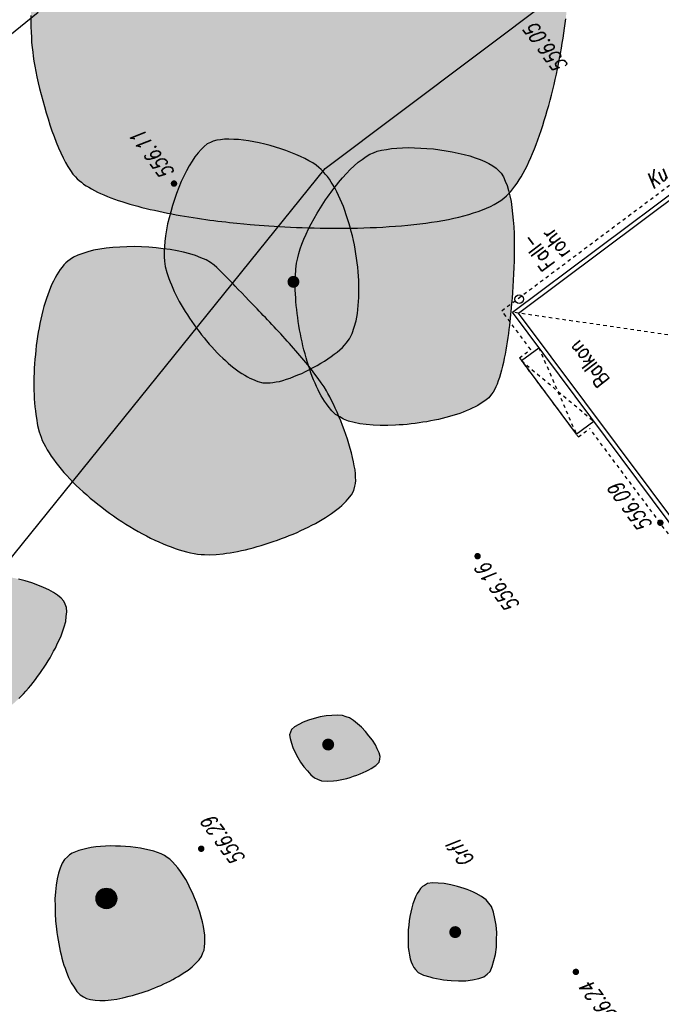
# Model space of a CAD drawing. Header units: metres. Extents: x 2 to 485, y 6 to 594.
# Tile 156 of 176: x 321 to 340, y 449 to 477. Entities that reach past the tile are written whole.
import ezdxf
from ezdxf.enums import TextEntityAlignment as Align

# ---------------------------------------------------------------- set-up
doc = ezdxf.new("R2010")
doc.units = ezdxf.units.M
doc.header["$LTSCALE"] = 0.0125
doc.linetypes.add('260241_A_bea$0$GESTRICHELTX2', pattern=[0.7, 0.5, -0.2])
doc.linetypes.add('260241_A_bea$0$PUNKTIERT', pattern=[0.2, 0, -0.2])
for name, color, linetype in [('260241_A_bea$0$B07_FLSTGR', 9, 'Continuous'), ('260241_A_bea$0$B10_GEBAEUDE', 1, 'Continuous'), ('260241_A_bea$0$B13_GEB_ZUBEHOER', 12, 'Continuous'), ('260241_A_bea$0$B14_GEB_ZUB_GESTR', 12, 'Continuous'), ('260241_A_bea$0$B15_GEB_TXT', 12, 'Continuous'), ('260241_A_bea$0$B23_EINFASS', 5, 'Continuous'), ('260241_A_bea$0$B25_EINFASS_GEPKT', 7, '260241_A_bea$0$PUNKTIERT'), ('260241_A_bea$0$B28_VEINFASS_TXT', 5, 'Continuous'), ('260241_A_bea$0$B30_BEWSYM', 3, 'Continuous'), ('260241_A_bea$0$B31_BEWLIN', 3, 'Continuous'), ('260241_A_bea$0$B34_ZUBEHOER_1', 6, 'Continuous'), ('260241_A_bea$0$B53_HAUPTHOEHEN', 4, 'Continuous'), ('260241_A_bea$0$B54_HOEHEN', 253, 'Continuous')]:
    doc.layers.add(name, color=color, linetype=linetype)
doc.layers.add('260241_A_bea$0$f_fill_baum', color=86, linetype='Continuous', lineweight=18)
doc.styles.add('260241_A_bea$0$ROMANS', font='ROMANS')

# ---------------------------------------------------------------- blocks, each defined once
blk = doc.blocks.new('260241_A_bea$0$HOEHENPKT_ZENTR')
at = {"const_width": 0.75}
blk.add_lwpolyline([(-0.375, 0, 1), (0.375, 0, 1)], format="xyb", close=True, dxfattribs=at)
blk = doc.blocks.new('260241_A_bea$0$BAUMSTAMM')
at = {"const_width": 0.5}
blk.add_lwpolyline([(-0.25, 0, 1), (0.25, 0, 1)], format="xyb", close=True, dxfattribs=at)
blk.add_circle((0, 0), 0.5)
blk = doc.blocks.new('260241_A_bea$0$Laubbaum_Stamm')
at = {"lineweight": -2}
blk.add_hatch(color=256, dxfattribs=at).paths.add_polyline_path([(0, 0.5, -1), (0, -0.5, -1)], flags=0)

msp = doc.modelspace()

# ---------------------------------------------------------------- hatches: boundary and pattern name
at = {"layer": '260241_A_bea$0$f_fill_baum'}
h = msp.add_hatch(color=256, dxfattribs=at)
h.dxf.hatch_style = 1
h.paths.add_polyline_path([(327.631, 471.213), (327.758, 471.202), (327.895, 471.191), (328.039, 471.18), (328.183, 471.17), (328.334, 471.161), (328.491, 471.153), (328.648, 471.144), (328.811, 471.136), (328.979, 471.13), (329.146, 471.123), (329.318, 471.117), (329.493, 471.113), (329.669, 471.109), (329.848, 471.107), (330.029, 471.106), (330.209, 471.105), (330.392, 471.106), (330.576, 471.108), (330.76, 471.111), (330.944, 471.116), (331.128, 471.123), (331.313, 471.13), (331.497, 471.14), (331.68, 471.152), (331.862, 471.164), (332.043, 471.178), (332.221, 471.195), (332.398, 471.212), (332.573, 471.231), (332.743, 471.254), (332.914, 471.277), (333.08, 471.303), (333.241, 471.332), (333.403, 471.361), (333.559, 471.394), (333.708, 471.43), (333.857, 471.466), (333.999, 471.505), (334.133, 471.548), (334.267, 471.592), (334.394, 471.639), (334.511, 471.69), (334.628, 471.741), (334.736, 471.796), (334.834, 471.856), (334.931, 471.915), (335.017, 471.979), (335.093, 472.047), (335.156, 472.105), (335.219, 472.173), (335.28, 472.25), (335.342, 472.328), (335.403, 472.415), (335.462, 472.51), (335.521, 472.605), (335.579, 472.707), (335.636, 472.816), (335.692, 472.925), (335.747, 473.041), (335.8, 473.162), (335.854, 473.284), (335.906, 473.411), (335.957, 473.543), (336.007, 473.675), (336.055, 473.812), (336.102, 473.952), (336.149, 474.092), (336.195, 474.236), (336.239, 474.383), (336.283, 474.53), (336.325, 474.679), (336.365, 474.83), (336.405, 474.981), (336.443, 475.133), (336.479, 475.285), (336.514, 475.437), (336.548, 475.589), (336.579, 475.741), (336.61, 475.893), (336.639, 476.044), (336.666, 476.194), (336.694, 476.344), (336.719, 476.492), (336.742, 476.637), (336.764, 476.782), (336.784, 476.924), (336.801, 477.062), (336.819, 477.2), (336.834, 477.334), (336.847, 477.463), (336.859, 477.592), (336.869, 477.716), (336.876, 477.834), (336.883, 477.952), (336.887, 478.063), (336.889, 478.168), (336.89, 478.307), (336.887, 478.454), (336.879, 478.608), (336.872, 478.762), (336.861, 478.923), (336.845, 479.089), (336.829, 479.255), (336.809, 479.427), (336.785, 479.603), (336.761, 479.778), (336.732, 479.958), (336.699, 480.141), (336.667, 480.325), (336.631, 480.512), (336.591, 480.701), (336.551, 480.889), (336.508, 481.08), (336.461, 481.272), (336.414, 481.464), (336.364, 481.657), (336.311, 481.85), (336.285, 481.947), (336.258, 482.044), (336.231, 482.141), (336.203, 482.237), (336.174, 482.334), (336.145, 482.43), (336.116, 482.526), (336.086, 482.622), (336.055, 482.718), (336.024, 482.813), (335.992, 482.908), (335.959, 483.002), (335.927, 483.097), (335.894, 483.191), (335.86, 483.284), (335.827, 483.378), (335.793, 483.471), (335.759, 483.563), (335.724, 483.655), (335.689, 483.746), (335.653, 483.836), (335.617, 483.926), (335.581, 484.015), (335.544, 484.103), (335.47, 484.279), (335.393, 484.45), (335.314, 484.616), (335.236, 484.782), (335.156, 484.943), (335.074, 485.098), (334.993, 485.253), (334.91, 485.402), (334.826, 485.543), (334.742, 485.684), (334.656, 485.817), (334.569, 485.942), (334.482, 486.066), (334.393, 486.181), (334.304, 486.287), (334.217, 486.389), (334.119, 486.495), (334.011, 486.603), (333.904, 486.712), (333.786, 486.823), (333.66, 486.936), (333.596, 486.992), (333.53, 487.049), (333.462, 487.106), (333.395, 487.163), (333.326, 487.22), (333.255, 487.278), (333.184, 487.336), (333.111, 487.394), (333.036, 487.452), (332.961, 487.509), (332.884, 487.566), (332.806, 487.623), (332.728, 487.68), (332.648, 487.737), (332.567, 487.794), (332.487, 487.852), (332.405, 487.91), (332.322, 487.967), (332.239, 488.024), (332.155, 488.08), (332.07, 488.136), (331.984, 488.192), (331.897, 488.247), (331.809, 488.302), (331.722, 488.357), (331.634, 488.412), (331.545, 488.466), (331.456, 488.519), (331.366, 488.572), (331.276, 488.624), (331.186, 488.676), (331.096, 488.728), (331.005, 488.778), (330.915, 488.829), (330.825, 488.879), (330.734, 488.928), (330.643, 488.976), (330.551, 489.023), (330.46, 489.069), (330.369, 489.116), (330.278, 489.162), (330.187, 489.206), (330.096, 489.25), (330.005, 489.292), (329.915, 489.333), (329.824, 489.374), (329.734, 489.413), (329.644, 489.451), (329.555, 489.489), (329.466, 489.526), (329.378, 489.561), (329.29, 489.596), (329.202, 489.629), (329.115, 489.66), (328.942, 489.724), (328.773, 489.781), (328.609, 489.829), (328.444, 489.877), (328.284, 489.917), (328.131, 489.948), (327.977, 489.978), (327.829, 489.999), (327.689, 490.01), (327.549, 490.022), (327.417, 490.023), (327.294, 490.014), (327.171, 490.005), (327.057, 489.985), (326.955, 489.953), (326.869, 489.926), (326.781, 489.888), (326.691, 489.84), (326.601, 489.793), (326.509, 489.735), (326.415, 489.669), (326.321, 489.602), (326.225, 489.526), (326.128, 489.443), (326.03, 489.359), (325.931, 489.267), (325.832, 489.168), (325.733, 489.07), (325.634, 488.966), (325.534, 488.856), (325.434, 488.745), (325.333, 488.628), (325.233, 488.507), (325.133, 488.386), (325.033, 488.261), (324.934, 488.132), (324.836, 488.004), (324.738, 487.872), (324.642, 487.738), (324.545, 487.604), (324.45, 487.467), (324.356, 487.329), (324.262, 487.191), (324.169, 487.051), (324.079, 486.911), (323.989, 486.771), (323.901, 486.631), (323.816, 486.492), (323.732, 486.354), (323.65, 486.216), (323.571, 486.08), (323.492, 485.944), (323.416, 485.81), (323.344, 485.679), (323.272, 485.548), (323.204, 485.42), (323.14, 485.296), (323.076, 485.172), (323.016, 485.053), (322.961, 484.939), (322.905, 484.824), (322.854, 484.715), (322.809, 484.613), (322.751, 484.483), (322.694, 484.346), (322.637, 484.201), (322.581, 484.057), (322.526, 483.906), (322.471, 483.749), (322.416, 483.592), (322.362, 483.428), (322.309, 483.259), (322.255, 483.09), (322.202, 482.916), (322.15, 482.737), (322.099, 482.559), (322.049, 482.377), (322, 482.192), (321.951, 482.006), (321.904, 481.817), (321.859, 481.626), (321.814, 481.435), (321.77, 481.242), (321.729, 481.048), (321.688, 480.854), (321.649, 480.659), (321.613, 480.464), (321.576, 480.269), (321.542, 480.073), (321.51, 479.878), (321.477, 479.683), (321.447, 479.489), (321.42, 479.296), (321.393, 479.103), (321.369, 478.912), (321.348, 478.724), (321.328, 478.536), (321.311, 478.351), (321.297, 478.17), (321.283, 477.988), (321.272, 477.81), (321.264, 477.637), (321.257, 477.464), (321.254, 477.296), (321.255, 477.133), (321.255, 476.97), (321.259, 476.813), (321.268, 476.663), (321.276, 476.512), (321.288, 476.368), (321.306, 476.231), (321.321, 476.108), (321.343, 475.969), (321.37, 475.819), (321.397, 475.669), (321.43, 475.507), (321.468, 475.339), (321.506, 475.171), (321.549, 474.996), (321.597, 474.819), (321.645, 474.643), (321.697, 474.465), (321.753, 474.289), (321.808, 474.113), (321.867, 473.939), (321.929, 473.773), (321.991, 473.607), (322.056, 473.448), (322.124, 473.302), (322.191, 473.155), (322.261, 473.02), (322.332, 472.902), (322.403, 472.784), (322.475, 472.682), (322.549, 472.602), (322.598, 472.547), (322.656, 472.494), (322.722, 472.442), (322.788, 472.391), (322.861, 472.342), (322.94, 472.295), (323.019, 472.248), (323.104, 472.202), (323.194, 472.158), (323.284, 472.114), (323.38, 472.072), (323.48, 472.031), (323.581, 471.991), (323.686, 471.952), (323.795, 471.915), (323.904, 471.878), (324.016, 471.843), (324.131, 471.809), (324.246, 471.775), (324.364, 471.743), (324.485, 471.712), (324.606, 471.682), (324.729, 471.653), (324.853, 471.626), (324.977, 471.598), (325.102, 471.572), (325.227, 471.547), (325.352, 471.522), (325.477, 471.498), (325.602, 471.476), (325.727, 471.454), (325.852, 471.433), (325.975, 471.414), (326.099, 471.395), (326.222, 471.377), (326.343, 471.361), (326.463, 471.344), (326.581, 471.328), (326.696, 471.313), (326.811, 471.299), (326.923, 471.286), (327.032, 471.274), (327.249, 471.249), (327.45, 471.229)])
h = msp.add_hatch(color=256, dxfattribs=at)
h.dxf.hatch_style = 1
h.paths.add_polyline_path([(328.138, 466.602), (328.213, 466.601), (328.299, 466.611), (328.392, 466.63), (328.485, 466.648), (328.586, 466.675), (328.692, 466.709), (328.798, 466.744), (328.909, 466.786), (329.021, 466.833), (329.134, 466.881), (329.248, 466.935), (329.361, 466.993), (329.473, 467.05), (329.584, 467.111), (329.69, 467.174), (329.796, 467.237), (329.897, 467.303), (329.991, 467.369), (330.084, 467.435), (330.17, 467.502), (330.244, 467.568), (330.318, 467.633), (330.381, 467.697), (330.429, 467.758), (330.528, 467.882), (330.606, 468.042), (330.664, 468.228), (330.722, 468.413), (330.76, 468.624), (330.781, 468.853), (330.792, 468.968), (330.798, 469.087), (330.8, 469.209), (330.802, 469.33), (330.8, 469.455), (330.794, 469.582), (330.788, 469.709), (330.778, 469.838), (330.764, 469.968), (330.75, 470.098), (330.733, 470.23), (330.712, 470.361), (330.691, 470.492), (330.667, 470.622), (330.639, 470.751), (330.611, 470.88), (330.579, 471.007), (330.544, 471.132), (330.51, 471.257), (330.472, 471.38), (330.432, 471.499), (330.392, 471.618), (330.349, 471.734), (330.303, 471.845), (330.257, 471.955), (330.208, 472.061), (330.156, 472.161), (330.105, 472.261), (330.052, 472.355), (329.996, 472.442), (329.94, 472.529), (329.882, 472.609), (329.822, 472.681), (329.762, 472.752), (329.699, 472.815), (329.634, 472.869), (329.554, 472.937), (329.455, 473.004), (329.341, 473.069), (329.227, 473.134), (329.098, 473.196), (328.96, 473.254), (328.822, 473.313), (328.675, 473.368), (328.523, 473.418), (328.371, 473.468), (328.215, 473.513), (328.058, 473.552), (327.901, 473.59), (327.744, 473.622), (327.591, 473.645), (327.439, 473.669), (327.292, 473.685), (327.155, 473.691), (327.017, 473.697), (326.889, 473.694), (326.775, 473.68), (326.661, 473.665), (326.561, 473.639), (326.481, 473.602), (326.388, 473.558), (326.297, 473.488), (326.207, 473.395), (326.117, 473.302), (326.029, 473.187), (325.944, 473.055), (325.86, 472.924), (325.779, 472.776), (325.703, 472.618), (325.628, 472.46), (325.558, 472.292), (325.494, 472.118), (325.43, 471.944), (325.372, 471.765), (325.323, 471.586), (325.274, 471.408), (325.234, 471.23), (325.203, 471.059), (325.172, 470.887), (325.151, 470.722), (325.141, 470.568), (325.13, 470.414), (325.131, 470.272), (325.145, 470.147), (325.163, 469.992), (325.207, 469.82), (325.272, 469.639), (325.304, 469.548), (325.341, 469.454), (325.382, 469.359), (325.424, 469.264), (325.471, 469.167), (325.522, 469.07), (325.573, 468.973), (325.628, 468.875), (325.686, 468.776), (325.745, 468.678), (325.808, 468.58), (325.873, 468.483), (325.938, 468.386), (326.006, 468.289), (326.077, 468.194), (326.147, 468.099), (326.219, 468.005), (326.293, 467.914), (326.367, 467.823), (326.443, 467.734), (326.52, 467.648), (326.598, 467.563), (326.677, 467.481), (326.757, 467.403), (326.837, 467.325), (326.917, 467.251), (326.997, 467.181), (327.077, 467.111), (327.157, 467.046), (327.236, 466.987), (327.316, 466.928), (327.396, 466.875), (327.475, 466.828), (327.553, 466.781), (327.63, 466.74), (327.705, 466.707), (327.857, 466.641), (328.003, 466.604)])
h = msp.add_hatch(color=256, dxfattribs=at)
h.dxf.hatch_style = 1
h.paths.add_polyline_path([(329.021, 470.246), (329.048, 470.367), (329.09, 470.501), (329.143, 470.642), (329.196, 470.783), (329.261, 470.931), (329.336, 471.083), (329.411, 471.235), (329.495, 471.391), (329.587, 471.546), (329.633, 471.624), (329.681, 471.702), (329.731, 471.779), (329.781, 471.855), (329.832, 471.931), (329.884, 472.006), (329.936, 472.081), (329.989, 472.154), (330.043, 472.226), (330.097, 472.298), (330.153, 472.369), (330.209, 472.437), (330.321, 472.572), (330.435, 472.698), (330.549, 472.811), (330.664, 472.925), (330.78, 473.025), (330.894, 473.108), (331.007, 473.191), (331.119, 473.256), (331.227, 473.301), (331.331, 473.343), (331.458, 473.376), (331.601, 473.4), (331.744, 473.424), (331.902, 473.439), (332.07, 473.445), (332.238, 473.451), (332.416, 473.449), (332.598, 473.439), (332.781, 473.429), (332.968, 473.412), (333.152, 473.387), (333.336, 473.362), (333.517, 473.329), (333.69, 473.29), (333.864, 473.252), (334.029, 473.207), (334.18, 473.156), (334.331, 473.105), (334.467, 473.048), (334.583, 472.986), (334.699, 472.924), (334.795, 472.856), (334.864, 472.785), (334.94, 472.706), (335.005, 472.602), (335.059, 472.477), (335.113, 472.352), (335.156, 472.206), (335.191, 472.045), (335.226, 471.885), (335.253, 471.71), (335.273, 471.526), (335.293, 471.342), (335.306, 471.149), (335.314, 470.953), (335.321, 470.756), (335.322, 470.555), (335.319, 470.356), (335.317, 470.158), (335.311, 469.962), (335.302, 469.774), (335.293, 469.585), (335.282, 469.404), (335.27, 469.236), (335.257, 469.067), (335.243, 468.912), (335.231, 468.776), (335.222, 468.688), (335.213, 468.591), (335.202, 468.487), (335.191, 468.383), (335.178, 468.272), (335.163, 468.156), (335.149, 468.041), (335.133, 467.921), (335.114, 467.8), (335.096, 467.68), (335.076, 467.559), (335.054, 467.439), (335.031, 467.319), (335.006, 467.2), (334.979, 467.086), (334.952, 466.973), (334.922, 466.865), (334.89, 466.764), (334.857, 466.663), (334.822, 466.57), (334.784, 466.487), (334.745, 466.404), (334.704, 466.332), (334.659, 466.274), (334.582, 466.172), (334.469, 466.077), (334.329, 465.99), (334.258, 465.946), (334.18, 465.904), (334.097, 465.864), (334.014, 465.824), (333.925, 465.786), (333.831, 465.751), (333.737, 465.716), (333.639, 465.683), (333.537, 465.652), (333.435, 465.621), (333.33, 465.593), (333.222, 465.567), (333.114, 465.541), (333.003, 465.517), (332.891, 465.496), (332.778, 465.474), (332.664, 465.455), (332.549, 465.438), (332.434, 465.421), (332.319, 465.407), (332.204, 465.396), (332.089, 465.386), (331.975, 465.378), (331.863, 465.373), (331.637, 465.362), (331.418, 465.362), (331.214, 465.375), (331.011, 465.389), (330.823, 465.415), (330.658, 465.454), (330.492, 465.493), (330.35, 465.545), (330.24, 465.613), (330.122, 465.684), (330.01, 465.791), (329.905, 465.926), (329.852, 465.993), (329.801, 466.067), (329.752, 466.147), (329.704, 466.227), (329.657, 466.313), (329.612, 466.404), (329.567, 466.495), (329.524, 466.591), (329.483, 466.691), (329.442, 466.792), (329.403, 466.897), (329.367, 467.005), (329.33, 467.113), (329.296, 467.224), (329.264, 467.337), (329.231, 467.45), (329.2, 467.565), (329.172, 467.681), (329.144, 467.797), (329.119, 467.915), (329.096, 468.033), (329.073, 468.151), (329.053, 468.27), (329.036, 468.388), (329.018, 468.506), (329.003, 468.624), (328.99, 468.74), (328.977, 468.855), (328.967, 468.969), (328.96, 469.08), (328.946, 469.304), (328.943, 469.518), (328.953, 469.714), (328.963, 469.911), (328.985, 470.09)])
h = msp.add_hatch(color=256, dxfattribs=at)
h.dxf.hatch_style = 1
h.paths.add_polyline_path([(326.304, 461.605), (326.464, 461.596), (326.649, 461.606), (326.851, 461.631), (326.951, 461.643), (327.055, 461.659), (327.163, 461.678), (327.271, 461.698), (327.382, 461.721), (327.495, 461.748), (327.608, 461.775), (327.723, 461.805), (327.839, 461.837), (327.956, 461.87), (328.074, 461.906), (328.192, 461.945), (328.309, 461.984), (328.427, 462.025), (328.543, 462.069), (328.659, 462.112), (328.774, 462.157), (328.887, 462.204), (329, 462.252), (329.111, 462.302), (329.219, 462.353), (329.327, 462.405), (329.432, 462.459), (329.533, 462.514), (329.634, 462.569), (329.731, 462.625), (329.823, 462.683), (329.914, 462.74), (330, 462.798), (330.08, 462.857), (330.16, 462.917), (330.234, 462.977), (330.301, 463.038), (330.368, 463.099), (330.428, 463.16), (330.479, 463.222), (330.582, 463.346), (330.653, 463.471), (330.684, 463.596), (330.701, 463.67), (330.707, 463.759), (330.704, 463.859), (330.7, 463.959), (330.687, 464.07), (330.666, 464.188), (330.645, 464.307), (330.617, 464.433), (330.583, 464.563), (330.549, 464.694), (330.509, 464.828), (330.465, 464.963), (330.42, 465.097), (330.371, 465.232), (330.32, 465.364), (330.27, 465.496), (330.217, 465.625), (330.164, 465.747), (330.11, 465.869), (330.056, 465.985), (330.004, 466.091), (329.951, 466.196), (329.899, 466.291), (329.852, 466.373), (329.784, 466.486), (329.704, 466.607), (329.613, 466.734), (329.521, 466.86), (329.419, 466.992), (329.309, 467.127), (329.254, 467.195), (329.198, 467.263), (329.14, 467.332), (329.081, 467.401), (329.021, 467.47), (328.96, 467.539), (328.899, 467.609), (328.837, 467.679), (328.775, 467.749), (328.713, 467.819), (328.65, 467.889), (328.587, 467.959), (328.524, 468.029), (328.46, 468.098), (328.396, 468.167), (328.332, 468.235), (328.268, 468.302), (328.204, 468.369), (328.141, 468.436), (328.078, 468.502), (328.016, 468.566), (327.955, 468.631), (327.894, 468.695), (327.835, 468.757), (327.715, 468.881), (327.601, 469), (327.495, 469.11), (327.388, 469.22), (327.289, 469.322), (327.203, 469.414), (327.127, 469.493), (327.015, 469.613), (326.9, 469.73), (326.785, 469.847), (326.667, 469.961), (326.583, 470.029), (326.48, 470.109), (326.35, 470.181), (326.199, 470.244), (326.048, 470.306), (325.876, 470.36), (325.691, 470.404), (325.506, 470.448), (325.307, 470.483), (325.101, 470.509), (324.896, 470.536), (324.684, 470.553), (324.472, 470.561), (324.26, 470.568), (324.048, 470.566), (323.844, 470.554), (323.64, 470.543), (323.443, 470.522), (323.261, 470.492), (323.078, 470.462), (322.91, 470.422), (322.763, 470.373), (322.615, 470.323), (322.489, 470.263), (322.392, 470.194), (322.33, 470.15), (322.271, 470.097), (322.215, 470.035), (322.159, 469.973), (322.106, 469.903), (322.056, 469.825), (322.005, 469.747), (321.957, 469.661), (321.912, 469.568), (321.866, 469.475), (321.823, 469.375), (321.782, 469.27), (321.742, 469.165), (321.704, 469.055), (321.669, 468.94), (321.634, 468.825), (321.602, 468.706), (321.572, 468.583), (321.542, 468.461), (321.515, 468.335), (321.491, 468.207), (321.468, 468.08), (321.447, 467.951), (321.429, 467.82), (321.411, 467.689), (321.396, 467.557), (321.383, 467.425), (321.37, 467.292), (321.36, 467.159), (321.353, 467.028), (321.346, 466.897), (321.342, 466.767), (321.341, 466.639), (321.341, 466.511), (321.343, 466.385), (321.348, 466.263), (321.353, 466.14), (321.361, 466.021), (321.372, 465.906), (321.383, 465.791), (321.397, 465.681), (321.414, 465.576), (321.448, 465.365), (321.494, 465.177), (321.554, 465.02), (321.586, 464.931), (321.627, 464.841), (321.676, 464.75), (321.725, 464.659), (321.782, 464.566), (321.846, 464.473), (321.909, 464.379), (321.979, 464.285), (322.055, 464.19), (322.131, 464.095), (322.212, 463.999), (322.299, 463.904), (322.386, 463.809), (322.479, 463.715), (322.576, 463.621), (322.672, 463.527), (322.773, 463.434), (322.878, 463.342), (322.983, 463.25), (323.091, 463.16), (323.202, 463.072), (323.314, 462.984), (323.428, 462.898), (323.544, 462.815), (323.66, 462.732), (323.778, 462.651), (323.897, 462.573), (324.016, 462.495), (324.136, 462.42), (324.256, 462.349), (324.377, 462.278), (324.498, 462.211), (324.618, 462.148), (324.739, 462.086), (324.86, 462.028), (324.98, 461.975), (325.099, 461.921), (325.217, 461.872), (325.333, 461.829), (325.45, 461.786), (325.564, 461.748), (325.676, 461.717), (325.787, 461.685), (325.896, 461.66), (326.001, 461.641), (326.106, 461.622), (326.207, 461.609)])
h = msp.add_hatch(color=256, dxfattribs=at)
h.dxf.hatch_style = 1
h.paths.add_polyline_path([(319.983, 456.879), (320.094, 456.878), (320.218, 456.917), (320.35, 456.987), (320.415, 457.022), (320.482, 457.064), (320.55, 457.113), (320.619, 457.163), (320.689, 457.22), (320.759, 457.282), (320.829, 457.344), (320.9, 457.412), (320.97, 457.484), (321.041, 457.557), (321.111, 457.635), (321.18, 457.716), (321.249, 457.797), (321.317, 457.881), (321.384, 457.968), (321.45, 458.055), (321.514, 458.144), (321.576, 458.235), (321.638, 458.326), (321.697, 458.418), (321.754, 458.511), (321.811, 458.604), (321.865, 458.697), (321.915, 458.79), (321.965, 458.883), (322.011, 458.975), (322.052, 459.065), (322.093, 459.155), (322.13, 459.243), (322.161, 459.328), (322.225, 459.5), (322.268, 459.661), (322.284, 459.802), (322.301, 459.944), (322.292, 460.066), (322.252, 460.162), (322.211, 460.252), (322.132, 460.339), (322.024, 460.421), (321.915, 460.503), (321.776, 460.579), (321.617, 460.649), (321.458, 460.719), (321.278, 460.782), (321.086, 460.837), (320.895, 460.892), (320.692, 460.939), (320.487, 460.975), (320.281, 461.011), (320.073, 461.036), (319.871, 461.05), (319.67, 461.064), (319.476, 461.066), (319.297, 461.054), (319.118, 461.042), (318.954, 461.016), (318.816, 460.975), (318.677, 460.933), (318.563, 460.876), (318.483, 460.803), (318.431, 460.754), (318.383, 460.689), (318.34, 460.611), (318.296, 460.533), (318.256, 460.441), (318.22, 460.34), (318.185, 460.239), (318.154, 460.128), (318.128, 460.012), (318.103, 459.896), (318.082, 459.775), (318.067, 459.652), (318.051, 459.529), (318.04, 459.404), (318.034, 459.281), (318.029, 459.158), (318.03, 459.038), (318.037, 458.924), (318.049, 458.694), (318.085, 458.489), (318.148, 458.338), (318.177, 458.267), (318.22, 458.191), (318.273, 458.113), (318.326, 458.034), (318.389, 457.953), (318.46, 457.871), (318.531, 457.789), (318.61, 457.707), (318.694, 457.627), (318.778, 457.548), (318.867, 457.471), (318.958, 457.398), (319.049, 457.324), (319.142, 457.255), (319.234, 457.193), (319.327, 457.131), (319.42, 457.076), (319.509, 457.03), (319.598, 456.984), (319.684, 456.947), (319.764, 456.921), (319.843, 456.895), (319.917, 456.88)])
h = msp.add_hatch(color=256, dxfattribs=at)
h.dxf.hatch_style = 1
h.paths.add_polyline_path([(329.599, 455.067), (329.713, 455.017), (329.878, 455.006), (330.063, 455.024), (330.156, 455.033), (330.253, 455.049), (330.352, 455.071), (330.45, 455.093), (330.549, 455.12), (330.645, 455.152), (330.741, 455.184), (330.834, 455.22), (330.921, 455.259), (331.007, 455.298), (331.086, 455.34), (331.154, 455.383), (331.291, 455.471), (331.385, 455.565), (331.404, 455.655), (331.42, 455.729), (331.392, 455.834), (331.335, 455.952), (331.279, 456.071), (331.193, 456.203), (331.093, 456.33), (330.992, 456.457), (330.877, 456.579), (330.762, 456.678), (330.646, 456.776), (330.53, 456.851), (330.428, 456.886), (330.32, 456.923), (330.172, 456.933), (330.009, 456.923), (329.846, 456.913), (329.669, 456.882), (329.502, 456.836), (329.334, 456.79), (329.176, 456.73), (329.053, 456.661), (328.93, 456.592), (328.841, 456.515), (328.811, 456.436), (328.783, 456.361), (328.795, 456.249), (328.834, 456.12), (328.873, 455.991), (328.94, 455.845), (329.022, 455.703), (329.104, 455.561), (329.201, 455.423), (329.301, 455.31), (329.401, 455.197), (329.504, 455.109)])
h = msp.add_hatch(color=256, dxfattribs=at)
h.dxf.hatch_style = 1
h.paths.add_polyline_path([(322.785, 448.732), (322.875, 448.681), (322.992, 448.651), (323.128, 448.638), (323.264, 448.625), (323.419, 448.629), (323.586, 448.648), (323.753, 448.667), (323.932, 448.701), (324.116, 448.748), (324.208, 448.772), (324.302, 448.799), (324.396, 448.828), (324.489, 448.857), (324.582, 448.888), (324.674, 448.922), (324.766, 448.956), (324.858, 448.992), (324.948, 449.03), (325.038, 449.068), (325.126, 449.109), (325.212, 449.151), (325.298, 449.193), (325.381, 449.237), (325.46, 449.282), (325.539, 449.326), (325.614, 449.372), (325.685, 449.419), (325.827, 449.513), (325.951, 449.611), (326.049, 449.711), (326.148, 449.811), (326.221, 449.912), (326.261, 450.011), (326.293, 450.091), (326.31, 450.187), (326.315, 450.296), (326.32, 450.404), (326.312, 450.524), (326.293, 450.652), (326.275, 450.78), (326.246, 450.916), (326.208, 451.055), (326.171, 451.195), (326.125, 451.337), (326.072, 451.478), (326.019, 451.618), (325.959, 451.757), (325.893, 451.889), (325.828, 452.022), (325.758, 452.149), (325.685, 452.265), (325.611, 452.381), (325.534, 452.486), (325.456, 452.575), (325.378, 452.664), (325.298, 452.738), (325.219, 452.792), (325.142, 452.844), (325.047, 452.891), (324.938, 452.931), (324.828, 452.971), (324.704, 453.005), (324.572, 453.033), (324.44, 453.061), (324.299, 453.082), (324.155, 453.097), (324.011, 453.112), (323.863, 453.121), (323.716, 453.123), (323.568, 453.124), (323.422, 453.119), (323.282, 453.107), (323.142, 453.095), (323.008, 453.077), (322.885, 453.052), (322.762, 453.026), (322.65, 452.993), (322.553, 452.953), (322.456, 452.913), (322.375, 452.866), (322.315, 452.811), (322.231, 452.735), (322.163, 452.621), (322.109, 452.479), (322.055, 452.337), (322.016, 452.167), (321.991, 451.979), (321.966, 451.791), (321.955, 451.585), (321.956, 451.371), (321.958, 451.157), (321.973, 450.934), (321.999, 450.713), (322.012, 450.602), (322.028, 450.492), (322.046, 450.383), (322.064, 450.274), (322.085, 450.166), (322.108, 450.061), (322.132, 449.956), (322.158, 449.854), (322.187, 449.756), (322.216, 449.659), (322.247, 449.565), (322.281, 449.476), (322.348, 449.298), (322.425, 449.141), (322.51, 449.014), (322.594, 448.886), (322.686, 448.789)])
h = msp.add_hatch(color=256, dxfattribs=at)
h.dxf.hatch_style = 1
h.paths.add_polyline_path([(332.445, 449.533), (332.529, 449.441), (332.679, 449.367), (332.863, 449.312), (332.955, 449.285), (333.056, 449.263), (333.161, 449.246), (333.265, 449.229), (333.373, 449.216), (333.482, 449.209), (333.699, 449.195), (333.916, 449.202), (334.101, 449.232), (334.287, 449.263), (334.44, 449.317), (334.529, 449.397), (334.615, 449.474), (334.682, 449.616), (334.729, 449.792), (334.776, 449.969), (334.802, 450.179), (334.807, 450.392), (334.812, 450.605), (334.796, 450.821), (334.758, 451.01), (334.72, 451.198), (334.661, 451.359), (334.581, 451.463), (334.504, 451.56), (334.372, 451.654), (334.211, 451.737), (334.131, 451.779), (334.043, 451.818), (333.952, 451.853), (333.86, 451.888), (333.764, 451.919), (333.668, 451.945), (333.476, 451.998), (333.281, 452.032), (333.111, 452.039), (332.942, 452.047), (332.798, 452.029), (332.707, 451.977), (332.648, 451.943), (332.594, 451.886), (332.545, 451.812), (332.495, 451.737), (332.45, 451.645), (332.411, 451.541), (332.372, 451.437), (332.339, 451.321), (332.312, 451.198), (332.285, 451.075), (332.265, 450.946), (332.251, 450.815), (332.237, 450.684), (332.229, 450.551), (332.229, 450.423), (332.229, 450.295), (332.237, 450.172), (332.253, 450.058), (332.268, 449.944), (332.291, 449.84), (332.323, 449.751), (332.355, 449.661), (332.395, 449.586)])

# ---------------------------------------------------------------- linework, layer by layer
at = {"color": 252}
msp.add_ellipse((335.462, 469.042), major_axis=(0.0884, 0.0884), ratio=1, start_param=5.497787, end_param=11.780972, dxfattribs=at)
at = {"layer": '260241_A_bea$0$B07_FLSTGR', "color": 30, "linetype": 'Continuous'}
for p, q in [((329.822, 472.84), (387.882, 516.57)), ((252.442, 377), (329.822, 472.84))]:
    msp.add_line(p, q, dxfattribs=at)
at = {"layer": '260241_A_bea$0$B10_GEBAEUDE', "color": 7, "linetype": 'Continuous'}
for p, q in [((335.447, 468.633), (355.579, 483.703)), ((383.282, 404.551), (335.447, 468.633))]:
    msp.add_line(p, q, dxfattribs=at)
at = {"layer": '260241_A_bea$0$B13_GEB_ZUBEHOER', "color": 7, "linetype": 'Continuous'}
for p, q in [((335.266, 468.659), (343.547, 474.859)), ((383.254, 404.371), (335.266, 468.659)), ((335.529, 467.25), (336.036, 467.628)), ((335.529, 467.25), (337.127, 465.11)), ((337.127, 465.11), (337.633, 465.488))]:
    msp.add_line(p, q, dxfattribs=at)
at = {"layer": '260241_A_bea$0$B14_GEB_ZUB_GESTR', "color": 7, "linetype": '260241_A_bea$0$GESTRICHELTX2'}
for p, q in [((342.762, 467.57), (335.266, 468.659)), ((336.036, 467.628), (337.127, 465.11)), ((335.529, 467.25), (337.633, 465.488))]:
    msp.add_line(p, q, dxfattribs=at)
at = {"layer": '260241_A_bea$0$B23_EINFASS', "color": 252, "linetype": 'Continuous'}
msp.add_line((321.469, 477.385), (313.855, 471.22), dxfattribs=at)
at = {"layer": '260241_A_bea$0$B25_EINFASS_GEPKT', "color": 7, "linetype": '260241_A_bea$0$PUNKTIERT', "ltscale": 0.5}
for p, q in [((334.958, 468.704), (343.336, 474.975)), ((335.799, 467.576), (334.958, 468.704)), ((335.47, 467.33), (335.799, 467.576)), ((335.47, 467.33), (337.186, 465.03)), ((337.186, 465.03), (337.516, 465.276)), ((343.277, 457.559), (337.516, 465.276))]:
    msp.add_line(p, q, dxfattribs=at)
at = {"layer": '260241_A_bea$0$B30_BEWSYM'}
msp.add_lwpolyline([(326.304, 461.605), (326.464, 461.596), (326.649, 461.606), (326.851, 461.631), (326.951, 461.643), (327.055, 461.659), (327.163, 461.678), (327.271, 461.698), (327.382, 461.721), (327.495, 461.748), (327.608, 461.775), (327.723, 461.805), (327.839, 461.837), (327.956, 461.87), (328.074, 461.906), (328.192, 461.945), (328.309, 461.984), (328.427, 462.025), (328.543, 462.069), (328.659, 462.112), (328.774, 462.157), (328.887, 462.204), (329, 462.252), (329.111, 462.302), (329.219, 462.353), (329.327, 462.405), (329.432, 462.459), (329.533, 462.514), (329.634, 462.569), (329.731, 462.625), (329.823, 462.683), (329.914, 462.74), (330, 462.798), (330.08, 462.857), (330.16, 462.917), (330.234, 462.977), (330.301, 463.038), (330.368, 463.099), (330.428, 463.16), (330.479, 463.222), (330.582, 463.346), (330.653, 463.471), (330.684, 463.596), (330.701, 463.67), (330.707, 463.759), (330.704, 463.859), (330.7, 463.959), (330.687, 464.07), (330.666, 464.188), (330.645, 464.307), (330.617, 464.433), (330.583, 464.563), (330.549, 464.694), (330.509, 464.828), (330.465, 464.963), (330.42, 465.097), (330.371, 465.232), (330.32, 465.364), (330.27, 465.496), (330.217, 465.625), (330.164, 465.747), (330.11, 465.869), (330.056, 465.985), (330.004, 466.091), (329.951, 466.196), (329.899, 466.291), (329.852, 466.373), (329.784, 466.486), (329.704, 466.607), (329.613, 466.734), (329.521, 466.86), (329.419, 466.992), (329.309, 467.127), (329.254, 467.195), (329.198, 467.263), (329.14, 467.332), (329.081, 467.401), (329.021, 467.47), (328.96, 467.539), (328.899, 467.609), (328.837, 467.679), (328.775, 467.749), (328.713, 467.819), (328.65, 467.889), (328.587, 467.959), (328.524, 468.029), (328.46, 468.098), (328.396, 468.167), (328.332, 468.235), (328.268, 468.302), (328.204, 468.369), (328.141, 468.436), (328.078, 468.502), (328.016, 468.566), (327.955, 468.631), (327.894, 468.695), (327.835, 468.757), (327.715, 468.881), (327.601, 469), (327.495, 469.11), (327.388, 469.22), (327.289, 469.322), (327.203, 469.414), (327.127, 469.493), (327.015, 469.613), (326.9, 469.73), (326.785, 469.847), (326.667, 469.961), (326.583, 470.029), (326.48, 470.109), (326.35, 470.181), (326.199, 470.244), (326.048, 470.306), (325.876, 470.36), (325.691, 470.404), (325.506, 470.448), (325.307, 470.483), (325.101, 470.509), (324.896, 470.536), (324.684, 470.553), (324.472, 470.561), (324.26, 470.568), (324.048, 470.566), (323.844, 470.554), (323.64, 470.543), (323.443, 470.522), (323.261, 470.492), (323.078, 470.462), (322.91, 470.422), (322.763, 470.373), (322.615, 470.323), (322.489, 470.263), (322.392, 470.194), (322.33, 470.15), (322.271, 470.097), (322.215, 470.035), (322.159, 469.973), (322.106, 469.903), (322.056, 469.825), (322.005, 469.747), (321.957, 469.661), (321.912, 469.568), (321.866, 469.475), (321.823, 469.375), (321.782, 469.27), (321.742, 469.165), (321.704, 469.055), (321.669, 468.94), (321.634, 468.825), (321.602, 468.706), (321.572, 468.583), (321.542, 468.461), (321.515, 468.335), (321.491, 468.207), (321.468, 468.08), (321.447, 467.951), (321.429, 467.82), (321.411, 467.689), (321.396, 467.557), (321.383, 467.425), (321.37, 467.292), (321.36, 467.159), (321.353, 467.028), (321.346, 466.897), (321.342, 466.767), (321.341, 466.639), (321.341, 466.511), (321.343, 466.385), (321.348, 466.263), (321.353, 466.14), (321.361, 466.021), (321.372, 465.906), (321.383, 465.791), (321.397, 465.681), (321.414, 465.576), (321.448, 465.365), (321.494, 465.177), (321.554, 465.02), (321.586, 464.931), (321.627, 464.841), (321.676, 464.75), (321.725, 464.659), (321.782, 464.566), (321.846, 464.473), (321.909, 464.379), (321.979, 464.285), (322.055, 464.19), (322.131, 464.095), (322.212, 463.999), (322.299, 463.904), (322.386, 463.809), (322.479, 463.715), (322.576, 463.621), (322.672, 463.527), (322.773, 463.434), (322.878, 463.342), (322.983, 463.25), (323.091, 463.16), (323.202, 463.072), (323.314, 462.984), (323.428, 462.898), (323.544, 462.815), (323.66, 462.732), (323.778, 462.651), (323.897, 462.573), (324.016, 462.495), (324.136, 462.42), (324.256, 462.349), (324.377, 462.278), (324.498, 462.211), (324.618, 462.148), (324.739, 462.086), (324.86, 462.028), (324.98, 461.975), (325.099, 461.921), (325.217, 461.872), (325.333, 461.829), (325.45, 461.786), (325.564, 461.748), (325.676, 461.717), (325.787, 461.685), (325.896, 461.66), (326.001, 461.641), (326.106, 461.622), (326.207, 461.609), (326.304, 461.605)], close=True, dxfattribs=at)
at = {"layer": '260241_A_bea$0$B31_BEWLIN', "linetype": 'Continuous'}
for points in [[(321.254, 477.296), (321.255, 477.133), (321.255, 476.97), (321.259, 476.813), (321.268, 476.663), (321.276, 476.512), (321.288, 476.368), (321.306, 476.231), (321.321, 476.108), (321.343, 475.969), (321.37, 475.819), (321.397, 475.669), (321.43, 475.507), (321.468, 475.339), (321.506, 475.171), (321.549, 474.996), (321.597, 474.819), (321.645, 474.643), (321.697, 474.465), (321.753, 474.289), (321.808, 474.113), (321.867, 473.939), (321.929, 473.773), (321.991, 473.607), (322.056, 473.448), (322.124, 473.302), (322.191, 473.155), (322.261, 473.02), (322.332, 472.902), (322.403, 472.784), (322.475, 472.682), (322.549, 472.602), (322.598, 472.547), (322.656, 472.494), (322.722, 472.442), (322.788, 472.391), (322.861, 472.342), (322.94, 472.295), (323.019, 472.248), (323.104, 472.202), (323.194, 472.158), (323.284, 472.114), (323.38, 472.072), (323.48, 472.031), (323.581, 471.991), (323.686, 471.952), (323.795, 471.915), (323.904, 471.878), (324.016, 471.843), (324.131, 471.809), (324.246, 471.775), (324.364, 471.743), (324.485, 471.712), (324.606, 471.682), (324.729, 471.653), (324.853, 471.626), (324.977, 471.598), (325.102, 471.572), (325.227, 471.547), (325.352, 471.522), (325.477, 471.498), (325.602, 471.476), (325.727, 471.454), (325.852, 471.433), (325.975, 471.414), (326.099, 471.395), (326.222, 471.377), (326.343, 471.361), (326.463, 471.344), (326.581, 471.328), (326.696, 471.313), (326.811, 471.299), (326.923, 471.286), (327.032, 471.274), (327.249, 471.249), (327.45, 471.229), (327.631, 471.213), (327.631, 471.213), (327.758, 471.202), (327.895, 471.191), (328.039, 471.18), (328.183, 471.17), (328.334, 471.161), (328.491, 471.153), (328.648, 471.144), (328.811, 471.136), (328.979, 471.13), (329.146, 471.123), (329.318, 471.117), (329.493, 471.113), (329.669, 471.109), (329.848, 471.107), (330.029, 471.106), (330.209, 471.105), (330.392, 471.106), (330.576, 471.108), (330.76, 471.111), (330.944, 471.116), (331.128, 471.123), (331.313, 471.13), (331.497, 471.14), (331.68, 471.152), (331.862, 471.164), (332.043, 471.178), (332.221, 471.195), (332.398, 471.212), (332.573, 471.231), (332.743, 471.254), (332.914, 471.277), (333.08, 471.303), (333.241, 471.332), (333.403, 471.361), (333.559, 471.394), (333.708, 471.43), (333.857, 471.466), (333.999, 471.505), (334.133, 471.548), (334.267, 471.592), (334.394, 471.639), (334.511, 471.69), (334.628, 471.741), (334.736, 471.796), (334.834, 471.856), (334.931, 471.915), (335.017, 471.979), (335.093, 472.047), (335.156, 472.105), (335.219, 472.173), (335.28, 472.25), (335.342, 472.328), (335.403, 472.415), (335.462, 472.51), (335.521, 472.605), (335.579, 472.707), (335.636, 472.816), (335.692, 472.925), (335.747, 473.041), (335.8, 473.162), (335.854, 473.284), (335.906, 473.411), (335.957, 473.543), (336.007, 473.675), (336.055, 473.812), (336.102, 473.952), (336.149, 474.092), (336.195, 474.236), (336.239, 474.383), (336.283, 474.53), (336.325, 474.679), (336.365, 474.83), (336.405, 474.981), (336.443, 475.133), (336.479, 475.285), (336.514, 475.437), (336.548, 475.589), (336.579, 475.741), (336.61, 475.893), (336.639, 476.044), (336.666, 476.194), (336.694, 476.344), (336.719, 476.492), (336.742, 476.637), (336.764, 476.782), (336.784, 476.924), (336.801, 477.062), (336.819, 477.2)], [(320.9, 457.412), (320.97, 457.484), (321.041, 457.557), (321.111, 457.635), (321.18, 457.716), (321.249, 457.797), (321.317, 457.881), (321.384, 457.968), (321.45, 458.055), (321.514, 458.144), (321.576, 458.235), (321.638, 458.326), (321.697, 458.418), (321.754, 458.511), (321.811, 458.604), (321.865, 458.697), (321.915, 458.79), (321.965, 458.883), (322.011, 458.975), (322.052, 459.065), (322.093, 459.155), (322.13, 459.243), (322.161, 459.328), (322.225, 459.5), (322.268, 459.661), (322.284, 459.802), (322.301, 459.944), (322.292, 460.066), (322.252, 460.162), (322.211, 460.252), (322.132, 460.339), (322.024, 460.421), (321.915, 460.503), (321.776, 460.579), (321.617, 460.649), (321.458, 460.719), (321.278, 460.782), (321.086, 460.837), (320.895, 460.892)]]:
    msp.add_lwpolyline(points, dxfattribs=at)
for points in [[(328.138, 466.602), (328.213, 466.601), (328.299, 466.611), (328.392, 466.63), (328.485, 466.648), (328.586, 466.675), (328.692, 466.709), (328.798, 466.744), (328.909, 466.786), (329.021, 466.833), (329.134, 466.881), (329.248, 466.935), (329.361, 466.993), (329.473, 467.05), (329.584, 467.111), (329.69, 467.174), (329.796, 467.237), (329.897, 467.303), (329.991, 467.369), (330.084, 467.435), (330.17, 467.502), (330.244, 467.568), (330.318, 467.633), (330.381, 467.697), (330.429, 467.758), (330.528, 467.882), (330.606, 468.042), (330.664, 468.228), (330.722, 468.413), (330.76, 468.624), (330.781, 468.853), (330.792, 468.968), (330.798, 469.087), (330.8, 469.209), (330.802, 469.33), (330.8, 469.455), (330.794, 469.582), (330.788, 469.709), (330.778, 469.838), (330.764, 469.968), (330.75, 470.098), (330.733, 470.23), (330.712, 470.361), (330.691, 470.492), (330.667, 470.622), (330.639, 470.751), (330.611, 470.88), (330.579, 471.007), (330.544, 471.132), (330.51, 471.257), (330.472, 471.38), (330.432, 471.499), (330.392, 471.618), (330.349, 471.734), (330.303, 471.845), (330.257, 471.955), (330.208, 472.061), (330.156, 472.161), (330.105, 472.261), (330.052, 472.355), (329.996, 472.442), (329.94, 472.529), (329.882, 472.609), (329.822, 472.681), (329.762, 472.752), (329.699, 472.815), (329.634, 472.869), (329.554, 472.937), (329.455, 473.004), (329.341, 473.069), (329.227, 473.134), (329.098, 473.196), (328.96, 473.254), (328.822, 473.313), (328.675, 473.368), (328.523, 473.418), (328.371, 473.468), (328.215, 473.513), (328.058, 473.552), (327.901, 473.59), (327.744, 473.622), (327.591, 473.645), (327.439, 473.669), (327.292, 473.685), (327.155, 473.691), (327.017, 473.697), (326.889, 473.694), (326.775, 473.68), (326.661, 473.665), (326.561, 473.639), (326.481, 473.602), (326.388, 473.558), (326.297, 473.488), (326.207, 473.395), (326.117, 473.302), (326.029, 473.187), (325.944, 473.055), (325.86, 472.924), (325.779, 472.776), (325.703, 472.618), (325.628, 472.46), (325.558, 472.292), (325.494, 472.118), (325.43, 471.944), (325.372, 471.765), (325.323, 471.586), (325.274, 471.408), (325.234, 471.23), (325.203, 471.059), (325.172, 470.887), (325.151, 470.722), (325.141, 470.568), (325.13, 470.414), (325.131, 470.272), (325.145, 470.147), (325.163, 469.992), (325.207, 469.82), (325.272, 469.639), (325.304, 469.548), (325.341, 469.454), (325.382, 469.359), (325.424, 469.264), (325.471, 469.167), (325.522, 469.07), (325.573, 468.973), (325.628, 468.875), (325.686, 468.776), (325.745, 468.678), (325.808, 468.58), (325.873, 468.483), (325.938, 468.386), (326.006, 468.289), (326.077, 468.194), (326.147, 468.099), (326.219, 468.005), (326.293, 467.914), (326.367, 467.823), (326.443, 467.734), (326.52, 467.648), (326.598, 467.563), (326.677, 467.481), (326.757, 467.403), (326.837, 467.325), (326.917, 467.251), (326.997, 467.181), (327.077, 467.111), (327.157, 467.046), (327.236, 466.987), (327.316, 466.928), (327.396, 466.875), (327.475, 466.828), (327.553, 466.781), (327.63, 466.74), (327.705, 466.707), (327.857, 466.641), (328.003, 466.604), (328.138, 466.602)], [(329.021, 470.246), (329.048, 470.367), (329.09, 470.501), (329.143, 470.642), (329.196, 470.783), (329.261, 470.931), (329.336, 471.083), (329.411, 471.235), (329.495, 471.391), (329.587, 471.546), (329.633, 471.624), (329.681, 471.702), (329.731, 471.779), (329.781, 471.855), (329.832, 471.931), (329.884, 472.006), (329.936, 472.081), (329.989, 472.154), (330.043, 472.226), (330.097, 472.298), (330.153, 472.369), (330.209, 472.437), (330.321, 472.572), (330.435, 472.698), (330.549, 472.811), (330.664, 472.925), (330.78, 473.025), (330.894, 473.108), (331.007, 473.191), (331.119, 473.256), (331.227, 473.301), (331.331, 473.343), (331.458, 473.376), (331.601, 473.4), (331.744, 473.424), (331.902, 473.439), (332.07, 473.445), (332.238, 473.451), (332.416, 473.449), (332.598, 473.439), (332.781, 473.429), (332.968, 473.412), (333.152, 473.387), (333.336, 473.362), (333.517, 473.329), (333.69, 473.29), (333.864, 473.252), (334.029, 473.207), (334.18, 473.156), (334.331, 473.105), (334.467, 473.048), (334.583, 472.986), (334.699, 472.924), (334.795, 472.856), (334.864, 472.785), (334.94, 472.706), (335.005, 472.602), (335.059, 472.477), (335.113, 472.352), (335.156, 472.206), (335.191, 472.045), (335.226, 471.885), (335.253, 471.71), (335.273, 471.526), (335.293, 471.342), (335.306, 471.149), (335.314, 470.953), (335.321, 470.756), (335.322, 470.555), (335.319, 470.356), (335.317, 470.158), (335.311, 469.962), (335.302, 469.774), (335.293, 469.585), (335.282, 469.404), (335.27, 469.236), (335.257, 469.067), (335.243, 468.912), (335.231, 468.776), (335.222, 468.688), (335.213, 468.591), (335.202, 468.487), (335.191, 468.383), (335.178, 468.272), (335.163, 468.156), (335.149, 468.041), (335.133, 467.921), (335.114, 467.8), (335.096, 467.68), (335.076, 467.559), (335.054, 467.439), (335.031, 467.319), (335.006, 467.2), (334.979, 467.086), (334.952, 466.973), (334.922, 466.865), (334.89, 466.764), (334.857, 466.663), (334.822, 466.57), (334.784, 466.487), (334.745, 466.404), (334.704, 466.332), (334.659, 466.274), (334.582, 466.172), (334.469, 466.077), (334.329, 465.99), (334.258, 465.946), (334.18, 465.904), (334.097, 465.864), (334.014, 465.824), (333.925, 465.786), (333.831, 465.751), (333.737, 465.716), (333.639, 465.683), (333.537, 465.652), (333.435, 465.621), (333.33, 465.593), (333.222, 465.567), (333.114, 465.541), (333.003, 465.517), (332.891, 465.496), (332.778, 465.474), (332.664, 465.455), (332.549, 465.438), (332.434, 465.421), (332.319, 465.407), (332.204, 465.396), (332.089, 465.386), (331.975, 465.378), (331.863, 465.373), (331.637, 465.362), (331.418, 465.362), (331.214, 465.375), (331.011, 465.389), (330.823, 465.415), (330.658, 465.454), (330.492, 465.493), (330.35, 465.545), (330.24, 465.613), (330.122, 465.684), (330.01, 465.791), (329.905, 465.926), (329.852, 465.993), (329.801, 466.067), (329.752, 466.147), (329.704, 466.227), (329.657, 466.313), (329.612, 466.404), (329.567, 466.495), (329.524, 466.591), (329.483, 466.691), (329.442, 466.792), (329.403, 466.897), (329.367, 467.005), (329.33, 467.113), (329.296, 467.224), (329.264, 467.337), (329.231, 467.45), (329.2, 467.565), (329.172, 467.681), (329.144, 467.797), (329.119, 467.915), (329.096, 468.033), (329.073, 468.151), (329.053, 468.27), (329.036, 468.388), (329.018, 468.506), (329.003, 468.624), (328.99, 468.74), (328.977, 468.855), (328.967, 468.969), (328.96, 469.08), (328.946, 469.304), (328.943, 469.518), (328.953, 469.714), (328.963, 469.911), (328.985, 470.09), (329.021, 470.246)], [(329.599, 455.067), (329.713, 455.017), (329.878, 455.006), (330.063, 455.024), (330.156, 455.033), (330.253, 455.049), (330.352, 455.071), (330.45, 455.093), (330.549, 455.12), (330.645, 455.152), (330.741, 455.184), (330.834, 455.22), (330.921, 455.259), (331.007, 455.298), (331.086, 455.34), (331.154, 455.383), (331.291, 455.471), (331.385, 455.565), (331.404, 455.655), (331.42, 455.729), (331.392, 455.834), (331.335, 455.952), (331.279, 456.071), (331.193, 456.203), (331.093, 456.33), (330.992, 456.457), (330.877, 456.579), (330.762, 456.678), (330.646, 456.776), (330.53, 456.851), (330.428, 456.886), (330.32, 456.923), (330.172, 456.933), (330.009, 456.923), (329.846, 456.913), (329.669, 456.882), (329.502, 456.836), (329.334, 456.79), (329.176, 456.73), (329.053, 456.661), (328.93, 456.592), (328.841, 456.515), (328.811, 456.436), (328.783, 456.361), (328.795, 456.249), (328.834, 456.12), (328.873, 455.991), (328.94, 455.845), (329.022, 455.703), (329.104, 455.561), (329.201, 455.423), (329.301, 455.31), (329.401, 455.197), (329.504, 455.109), (329.599, 455.067)], [(322.785, 448.732), (322.875, 448.681), (322.992, 448.651), (323.128, 448.638), (323.264, 448.625), (323.419, 448.629), (323.586, 448.648), (323.753, 448.667), (323.932, 448.701), (324.116, 448.748), (324.208, 448.772), (324.302, 448.799), (324.396, 448.828), (324.489, 448.857), (324.582, 448.888), (324.674, 448.922), (324.766, 448.956), (324.858, 448.992), (324.948, 449.03), (325.038, 449.068), (325.126, 449.109), (325.212, 449.151), (325.298, 449.193), (325.381, 449.237), (325.46, 449.282), (325.539, 449.326), (325.614, 449.372), (325.685, 449.419), (325.827, 449.513), (325.951, 449.611), (326.049, 449.711), (326.148, 449.811), (326.221, 449.912), (326.261, 450.011), (326.293, 450.091), (326.31, 450.187), (326.315, 450.296), (326.32, 450.404), (326.312, 450.524), (326.293, 450.652), (326.275, 450.78), (326.246, 450.916), (326.208, 451.055), (326.171, 451.195), (326.125, 451.337), (326.072, 451.478), (326.019, 451.618), (325.959, 451.757), (325.893, 451.889), (325.828, 452.022), (325.758, 452.149), (325.685, 452.265), (325.611, 452.381), (325.534, 452.486), (325.456, 452.575), (325.378, 452.664), (325.298, 452.738), (325.219, 452.792), (325.142, 452.844), (325.047, 452.891), (324.938, 452.931), (324.828, 452.971), (324.704, 453.005), (324.572, 453.033), (324.44, 453.061), (324.299, 453.082), (324.155, 453.097), (324.011, 453.112), (323.863, 453.121), (323.716, 453.123), (323.568, 453.124), (323.422, 453.119), (323.282, 453.107), (323.142, 453.095), (323.008, 453.077), (322.885, 453.052), (322.762, 453.026), (322.65, 452.993), (322.553, 452.953), (322.456, 452.913), (322.375, 452.866), (322.315, 452.811), (322.231, 452.735), (322.163, 452.621), (322.109, 452.479), (322.055, 452.337), (322.016, 452.167), (321.991, 451.979), (321.966, 451.791), (321.955, 451.585), (321.956, 451.371), (321.958, 451.157), (321.973, 450.934), (321.999, 450.713), (322.012, 450.602), (322.028, 450.492), (322.046, 450.383), (322.064, 450.274), (322.085, 450.166), (322.108, 450.061), (322.132, 449.956), (322.158, 449.854), (322.187, 449.756), (322.216, 449.659), (322.247, 449.565), (322.281, 449.476), (322.348, 449.298), (322.425, 449.141), (322.51, 449.014), (322.594, 448.886), (322.686, 448.789), (322.785, 448.732)], [(332.445, 449.533), (332.529, 449.441), (332.679, 449.367), (332.863, 449.312), (332.955, 449.285), (333.056, 449.263), (333.161, 449.246), (333.265, 449.229), (333.373, 449.216), (333.482, 449.209), (333.699, 449.195), (333.916, 449.202), (334.101, 449.232), (334.287, 449.263), (334.44, 449.317), (334.529, 449.397), (334.615, 449.474), (334.682, 449.616), (334.729, 449.792), (334.776, 449.969), (334.802, 450.179), (334.807, 450.392), (334.812, 450.605), (334.796, 450.821), (334.758, 451.01), (334.72, 451.198), (334.661, 451.359), (334.581, 451.463), (334.504, 451.56), (334.372, 451.654), (334.211, 451.737), (334.131, 451.779), (334.043, 451.818), (333.952, 451.853), (333.86, 451.888), (333.764, 451.919), (333.668, 451.945), (333.476, 451.998), (333.281, 452.032), (333.111, 452.039), (332.942, 452.047), (332.798, 452.029), (332.707, 451.977), (332.648, 451.943), (332.594, 451.886), (332.545, 451.812), (332.495, 451.737), (332.45, 451.645), (332.411, 451.541), (332.372, 451.437), (332.339, 451.321), (332.312, 451.198), (332.285, 451.075), (332.265, 450.946), (332.251, 450.815), (332.237, 450.684), (332.229, 450.551), (332.229, 450.423), (332.229, 450.295), (332.237, 450.172), (332.253, 450.058), (332.268, 449.944), (332.291, 449.84), (332.323, 449.751), (332.355, 449.661), (332.395, 449.586), (332.445, 449.533)]]:
    msp.add_lwpolyline(points, close=True, dxfattribs=at)

# ---------------------------------------------------------------- block references
at = {"layer": '260241_A_bea$0$B30_BEWSYM'}
for p, xscale, yscale, zscale in [((331.495, 469.937), 0.449999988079, 0.449999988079, 0.449999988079), ((328.895, 469.544), 0.34999999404, 0.34999999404, 0.34999999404), ((327.082, 467.108), 0.469999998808, 0.469999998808, 0.469999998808), ((329.905, 456.077), 0.34999999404, 0.34999999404, 0.34999999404), ((323.45, 451.597), 0.660000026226, 0.660000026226, 0.660000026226), ((333.602, 450.617), 0.34999999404, 0.34999999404, 0.34999999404)]:
    msp.add_blockref('260241_A_bea$0$Laubbaum_Stamm', p, dxfattribs=dict(at, xscale=xscale, yscale=yscale, zscale=zscale))
at = {"layer": '260241_A_bea$0$B30_BEWSYM', "xscale": 0.6000000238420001, "yscale": 0.6000000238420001}
msp.add_blockref('260241_A_bea$0$BAUMSTAMM', (323.45, 451.597), dxfattribs=at)
at = {"layer": '260241_A_bea$0$B54_HOEHEN', "color": 252, "xscale": 0.125, "yscale": 0.125}
for p in [(325.419, 472.404), (339.572, 462.532), (334.254, 461.559), (326.211, 453.044), (337.114, 449.459)]:
    msp.add_blockref('260241_A_bea$0$HOEHENPKT_ZENTR', p, dxfattribs=at)

# ---------------------------------------------------------------- texts
at = {"layer": '260241_A_bea$0$B15_GEB_TXT', "color": 7, "style": '260241_A_bea$0$ROMANS', "width": 0.75}
msp.add_text('Balkon', height=0.45, rotation=127.5994, dxfattribs=at).set_placement((338.114, 466.7))
at = {"layer": '260241_A_bea$0$B28_VEINFASS_TXT', "color": 252, "style": '260241_A_bea$0$ROMANS', "oblique": 15, "width": 0.75}
for s, rotation, p in [('Ku', 37.6118, (339.591, 472.407)), ('Grfl', 126.7022, (333.951, 453.022))]:
    msp.add_text(s, height=0.45, rotation=rotation, dxfattribs=at).set_placement(p, align=Align.CENTER)
at = {"layer": '260241_A_bea$0$B34_ZUBEHOER_1', "color": 252, "style": '260241_A_bea$0$ROMANS', "width": 0.75}
for s, p in [('rohr', (336.976, 470.41)), ('Fall-', (336.523, 470.077))]:
    msp.add_text(s, height=0.45, rotation=126.3144, dxfattribs=at).set_placement(p)
at = {"layer": '260241_A_bea$0$B53_HAUPTHOEHEN', "color": 252, "style": '260241_A_bea$0$ROMANS', "oblique": 15, "width": 0.75}
msp.add_text('556.05', height=0.45, rotation=126.6418, dxfattribs=at).set_placement((335.961, 477.108), align=Align.RIGHT)
msp.add_text('556.11', height=0.45, rotation=126.6418, dxfattribs=at).set_placement((325.276, 472.596), align=Align.MIDDLE_LEFT)
msp.add_text('556.09', height=0.45, rotation=126.6418, dxfattribs=at).set_placement((339.363, 462.466))
for s, p in [('556.16', (334.371, 461.274)), ('556.24', (337.4, 449.092))]:
    msp.add_text(s, height=0.45, rotation=126.6418, dxfattribs=at).set_placement(p, align=Align.MIDDLE_RIGHT)
msp.add_text('556.29', height=0.45, rotation=126.6418, dxfattribs=at).set_placement((326.68, 453.13), align=Align.TOP_CENTER)

doc.saveas('drawing.dxf')
